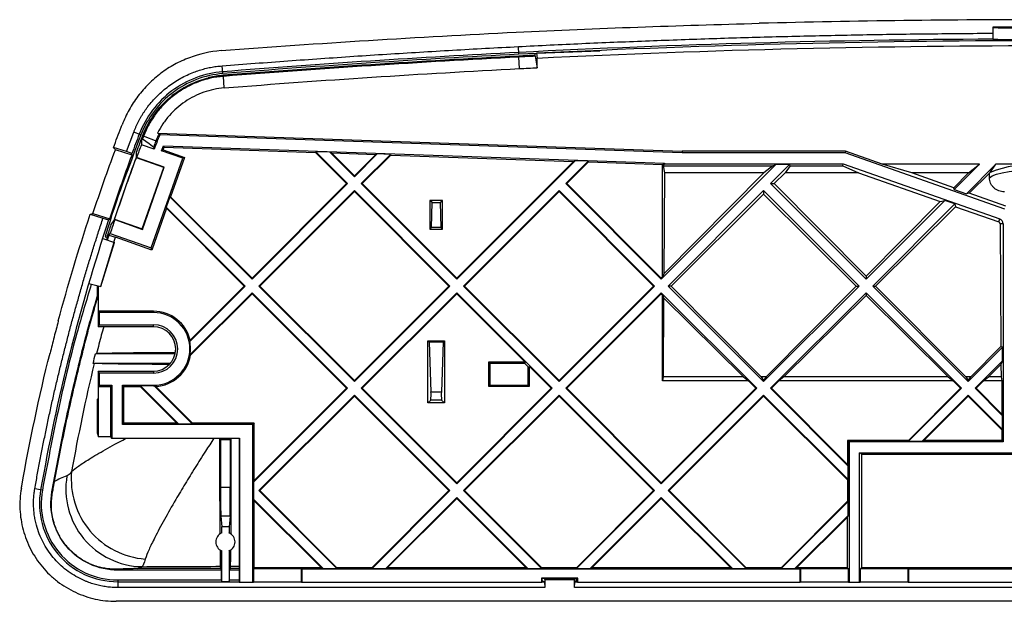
# Paper-space layout '_Back' of a CAD drawing. Header units: millimetres. Extents: x -107 to 107, y -4 to 56.
# Tile 1 of 3: x -107 to -5, y -4 to 56. Entities that reach past the tile are written whole.
import ezdxf

# ---------------------------------------------------------------- set-up
doc = ezdxf.new("R2010")
doc.units = ezdxf.units.MM

psp = doc.layouts.new('_Back')

# ---------------------------------------------------------------- linework, layer by layer
at = {"color": 7, "linetype": 'Continuous', "lineweight": 25}
for p, q in [((5.75, 55.36), (-5.75, 55.36)), ((-5.75, 55.36), (-5.75, 54.72)), ((-5.7, 55.32), (-5.75, 55.36)), ((-5.7, 54.08), (-5.7, 55.32)), ((-5.75, 54.72), (-5.74, 54.11)), ((-5.7, 54.08), (-5.74, 54.11)), ((-54.88, 52.54), (-54.93, 53.34)), ((-85.75, 52.92), (-85.74, 52.92)), ((-46.49, 52.88), (-54.88, 52.54)), ((-54.88, 52.35), (-54.88, 52.35)), ((-54.81, 51.05), (-54.87, 52.25)), ((-53.2, 52.63), (-53.06, 52.64)), ((-53.2, 52.33), (-53.2, 52.63)), ((-53.06, 52.64), (-52.97, 52.15)), ((-52.97, 51.15), (-52.97, 52.15)), ((-85.58, 50.54), (-85.64, 51.34)), ((-85.52, 50.36), (-85.52, 50.35)), ((-85.42, 49.06), (-85.51, 50.25)), ((-95.56, 42.45), (-94.8, 44.48)), ((-94.05, 44.19), (-94.8, 44.48)), ((-93.69, 44.48), (-93.89, 44.08)), ((-93.89, 44.08), (-93.88, 44.08)), ((-92.38, 43.5), (-93.79, 44.04)), ((-92.33, 44.38), (-92.16, 44.34)), ((-92.33, 44.38), (-37.95, 42.49)), ((-92.16, 44.34), (-92.07, 44.2)), ((-37.95, 42.31), (-92.07, 44.2)), ((-95.56, 42.45), (-96.9, 42.87)), ((-92.68, 42.7), (-94.01, 43.16)), ((-93.98, 43.81), (-93.89, 43.78)), ((-92.74, 42.94), (-92.68, 42.7)), ((-91.92, 42.53), (-91.73, 43.06)), ((-91.74, 42.62), (-91.63, 42.91)), ((-91.73, 43.06), (-39.79, 41.24)), ((-91.73, 43.06), (-91.63, 42.91)), ((-91.63, 42.91), (-75.97, 42.37)), ((-94.97, 42.1), (-96.7, 42.65)), ((-94.99, 42.24), (-95.56, 42.45)), ((-94.97, 42.1), (-94.99, 42.24)), ((-94.5, 41.85), (-94.53, 41.82)), ((-91.64, 40.84), (-94.5, 41.85)), ((-91.92, 42.53), (-91.74, 42.62)), ((-89.72, 41.76), (-91.92, 42.53)), ((-91.74, 42.62), (-89.55, 41.85)), ((-75.94, 42.44), (-75.97, 42.37)), ((-72.73, 39.13), (-75.97, 42.37)), ((-74.47, 42.39), (-75.94, 42.44)), ((-72.63, 39.13), (-75.94, 42.44)), ((-74.3, 42.31), (-74.47, 42.39)), ((-74.47, 42.39), (-71.93, 39.84)), ((-74.3, 42.31), (-69.71, 42.15)), ((-74.3, 42.31), (-71.93, 39.94)), ((-69.55, 42.21), (-71.93, 39.84)), ((-69.71, 42.15), (-71.93, 39.94)), ((-68.18, 42.17), (-71.22, 39.13)), ((-71.12, 39.13), (-68.16, 42.09)), ((-69.71, 42.15), (-69.55, 42.21)), ((-68.18, 42.17), (-69.55, 42.21)), ((-68.18, 42.17), (-68.16, 42.09)), ((-68.16, 42.09), (-49.22, 41.43)), ((-37.95, 42.49), (-37.95, 42.31)), ((-21.03, 42.49), (-37.95, 42.49)), ((-21.06, 42.31), (-37.95, 42.31)), ((-21.03, 42.49), (-21.06, 42.31)), ((-4.51, 36.48), (-21.06, 42.31)), ((-17.23, 41.15), (-21.03, 42.49)), ((-91.68, 40.82), (-94.53, 41.82)), ((-93.9, 34.39), (-91.64, 40.84)), ((-92.98, 32.48), (-89.72, 41.76)), ((-91.68, 40.82), (-91.64, 40.84)), ((-89.55, 41.85), (-90.98, 37.77)), ((-89.55, 41.85), (-89.72, 41.76)), ((-49.05, 41.5), (-61.32, 29.23)), ((-49.22, 41.43), (-61.32, 29.33)), ((-47.69, 41.45), (-50.01, 39.13)), ((-47.66, 41.38), (-49.91, 39.13)), ((-49.22, 41.43), (-49.05, 41.5)), ((-47.69, 41.45), (-49.05, 41.5)), ((-47.69, 41.45), (-47.66, 41.38)), ((-47.66, 41.38), (-40, 41.11)), ((-28.23, 41.11), (-40.11, 29.23)), ((-40, 41.11), (-39.97, 41.08)), ((-40, 29.44), (-40, 41.11)), ((-39.97, 41.08), (-39.79, 41.24)), ((-39.97, 41.01), (-39.79, 41.18)), ((-39.97, 41.08), (-39.97, 41.01)), ((-39.93, 40.97), (-39.97, 41.01)), ((-39.93, 40.97), (-28.56, 40.97)), ((-39.93, 40.97), (-39.79, 40.25)), ((-39.79, 41.24), (-39.79, 41.18)), ((-39.79, 41.18), (-21.26, 41.18)), ((-28.56, 40.97), (-29.49, 40.25)), ((-26.81, 41.11), (-28.79, 39.13)), ((-28.56, 40.97), (-28.23, 41.11)), ((-26.81, 41.11), (-28.23, 41.11)), ((-26.76, 40.97), (-27.28, 40.25)), ((-26.76, 40.97), (-26.81, 41.11)), ((-26.76, 40.97), (-21.29, 40.97)), ((-21.29, 40.97), (-21.26, 41.18)), ((-21.29, 40.97), (-19.66, 40.25)), ((-21.26, 41.18), (-5.02, 35.47)), ((-14.14, 40.25), (-17.23, 41.15)), ((-7.13, 41.15), (-17.23, 41.15)), ((-9.76, 38.52), (-7.13, 41.15)), ((-8.49, 38.07), (-5.42, 41.15)), ((-8.28, 40.25), (-7.13, 41.15)), ((-6.03, 40.29), (-5.42, 41.15)), ((-0.94, 41.15), (-5.42, 41.15)), ((-93.92, 34.44), (-91.68, 40.82)), ((-71.93, 39.94), (-71.93, 39.84)), ((-29.49, 40.25), (-39.85, 29.8)), ((-39.79, 40.25), (-39.85, 29.8)), ((-29.49, 40.25), (-39.79, 40.25)), ((-27.28, 40.25), (-28.4, 39.13)), ((-19.66, 40.25), (-27.28, 40.25)), ((-19.66, 40.25), (-11.21, 37.29)), ((-9.8, 38.71), (-14.14, 40.25)), ((-8.28, 40.25), (-14.14, 40.25)), ((-8.28, 40.25), (-9.8, 38.71)), ((-8.19, 38.14), (-6.09, 40.22)), ((-6.09, 39.75), (-6.09, 40.22)), ((-72.73, 39.13), (-82.53, 29.33)), ((-72.63, 39.13), (-82.53, 29.23)), ((-72.73, 39.13), (-72.63, 39.13)), ((-71.22, 39.13), (-61.32, 29.23)), ((-71.22, 39.13), (-71.12, 39.13)), ((-71.12, 39.13), (-61.32, 29.33)), ((-50.01, 39.13), (-40.11, 29.23)), ((-50.01, 39.13), (-49.91, 39.13)), ((-49.91, 39.13), (-40.11, 29.33)), ((-28.79, 39.13), (-18.89, 29.23)), ((-28.79, 39.13), (-28.4, 39.13)), ((-28.4, 39.13), (-18.89, 29.54)), ((-91.06, 37.76), (-90.98, 37.77)), ((-82.53, 29.33), (-90.98, 37.77)), ((-71.93, 38.42), (-81.83, 28.52)), ((-81.73, 28.52), (-71.93, 38.32)), ((-71.93, 38.42), (-71.93, 38.32)), ((-71.93, 38.42), (-62.03, 28.52)), ((-71.93, 38.32), (-62.13, 28.52)), ((-50.71, 38.42), (-60.61, 28.52)), ((-50.71, 38.32), (-60.51, 28.52)), ((-50.71, 38.42), (-40.81, 28.52)), ((-50.71, 38.42), (-50.71, 38.32)), ((-50.71, 38.32), (-40.91, 28.52)), ((-29.5, 38.42), (-39.4, 28.52)), ((-29.5, 38.04), (-39.1, 28.52)), ((-29.5, 38.42), (-19.6, 28.52)), ((-29.5, 38.42), (-29.5, 38.04)), ((-29.5, 38.04), (-19.9, 28.52)), ((-9.76, 38.52), (-9.8, 38.71)), ((-9.76, 38.52), (-8.49, 38.07)), ((-8.19, 38.14), (-8.49, 38.07)), ((-4.4, 36.8), (-8.19, 38.14)), ((-91.06, 37.76), (-91.43, 36.71)), ((-82.53, 29.23), (-91.06, 37.76)), ((-63.88, 37.18), (-64.1, 37.4)), ((-62.8, 37.4), (-64.1, 37.4)), ((-64.1, 37.4), (-64.1, 34.4)), ((-63.93, 34.58), (-63.88, 37.18)), ((-63.88, 37.18), (-63.02, 37.18)), ((-63.02, 37.18), (-62.8, 37.4)), ((-63.02, 37.18), (-62.97, 34.58)), ((-62.8, 34.4), (-62.8, 37.4)), ((-10.73, 37.4), (-18.89, 29.23)), ((-11.21, 37.29), (-18.89, 29.54)), ((-9.68, 37.03), (-18.19, 28.52)), ((-11.21, 37.29), (-10.73, 37.4)), ((-9.68, 37.03), (-10.73, 37.4)), ((-9.68, 37.03), (-9.61, 36.73)), ((-99.31, 35.97), (-97.99, 35.55)), ((-99.03, 36.04), (-97.29, 35.49)), ((-91.4, 36.58), (-92.92, 32.24)), ((-91.43, 36.71), (-91.4, 36.58)), ((-83.24, 28.52), (-91.43, 36.71)), ((-83.34, 28.52), (-91.4, 36.58)), ((-17.89, 28.52), (-9.61, 36.73)), ((-9.61, 36.73), (-5.13, 35.16)), ((-97.99, 35.55), (-97.4, 35.39)), ((-97.4, 35.39), (-97.29, 35.49)), ((-96.78, 35.44), (-96.77, 35.4)), ((-96.78, 35.44), (-93.92, 34.44)), ((-96.77, 35.4), (-93.9, 34.39)), ((-5.13, 35.16), (-5.02, 35.47)), ((-4.99, 34.96), (-4.91, 22.25)), ((-4.67, 34.96), (-4.99, 34.96)), ((-4.67, 34.96), (-4.67, 12.37)), ((-97.38, 33.78), (-97.54, 33.28)), ((-97.38, 33.78), (-96.7, 33.57)), ((-97.24, 33.98), (-92.98, 32.48)), ((-93.92, 34.44), (-93.9, 34.39)), ((-63.93, 34.58), (-64.1, 34.4)), ((-64.1, 34.4), (-62.8, 34.4)), ((-62.97, 34.58), (-63.93, 34.58)), ((-62.97, 34.58), (-62.8, 34.4)), ((-96.85, 33.03), (-98.24, 28.48)), ((-98.21, 28.47), (-96.81, 33.02)), ((-98.01, 33.46), (-96.81, 33.02)), ((-97.77, 33.63), (-97.59, 33.57)), ((-96.88, 33.05), (-96.7, 33.57)), ((-92.92, 32.24), (-96.7, 33.57)), ((-92.92, 32.24), (-92.98, 32.48)), ((-39.85, 29.8), (-40, 29.44)), ((-99.44, 28.78), (-98.21, 28.47)), ((-82.53, 29.23), (-82.53, 29.33)), ((-61.32, 29.33), (-61.32, 29.23)), ((-40, 29.44), (-40.11, 29.33)), ((-40.11, 29.33), (-40.11, 29.23)), ((-18.89, 29.54), (-18.89, 29.23)), ((-98.59, 28.57), (-98.59, 27.25)), ((-98.45, 25.91), (-98.45, 28.53)), ((-83.24, 28.52), (-88.99, 22.77)), ((-82.53, 27.82), (-88.97, 21.38)), ((-83.34, 28.52), (-88.95, 22.91)), ((-88.9, 21.35), (-82.53, 27.72)), ((-83.24, 28.52), (-83.34, 28.52)), ((-72.63, 17.92), (-82.53, 27.82)), ((-82.53, 27.72), (-82.53, 27.82)), ((-72.73, 17.92), (-82.53, 27.72)), ((-81.73, 28.52), (-81.83, 28.52)), ((-71.93, 18.62), (-81.83, 28.52)), ((-71.93, 18.72), (-81.73, 28.52)), ((-62.03, 28.52), (-71.93, 18.62)), ((-62.13, 28.52), (-71.93, 18.72)), ((-61.32, 27.82), (-71.22, 17.92)), ((-61.32, 27.72), (-71.12, 17.92)), ((-62.13, 28.52), (-62.03, 28.52)), ((-61.32, 27.72), (-61.32, 27.82)), ((-61.32, 27.82), (-51.42, 17.92)), ((-61.32, 27.72), (-54.22, 20.62)), ((-60.61, 28.52), (-50.71, 18.62)), ((-60.51, 28.52), (-60.61, 28.52)), ((-60.51, 28.52), (-50.71, 18.72)), ((-40.81, 28.52), (-50.71, 18.62)), ((-40.91, 28.52), (-50.71, 18.72)), ((-40.11, 27.82), (-50.01, 17.92)), ((-40.11, 27.72), (-49.91, 17.92)), ((-40.91, 28.52), (-40.81, 28.52)), ((-40.11, 27.72), (-40.11, 27.82)), ((-40.11, 27.82), (-30.21, 17.92)), ((-40.11, 27.72), (-40, 27.61)), ((-40, 27.61), (-39.87, 27.29)), ((-40, 18.68), (-40, 27.61)), ((-39.4, 28.52), (-29.5, 18.62)), ((-39.1, 28.52), (-39.4, 28.52)), ((-39.1, 28.52), (-29.76, 19.1)), ((-19.6, 28.52), (-29.5, 18.62)), ((-19.9, 28.52), (-29.24, 19.1)), ((-18.89, 27.82), (-28.79, 17.92)), ((-19.9, 28.52), (-19.6, 28.52)), ((-18.89, 27.82), (-8.99, 17.92)), ((-18.89, 27.82), (-18.89, 27.53)), ((-18.19, 28.52), (-8.29, 18.62)), ((-18.19, 28.52), (-17.89, 28.52)), ((-17.89, 28.52), (-8.54, 19.1)), ((-98.59, 27.25), (-98.49, 27.15)), ((-98.49, 27.15), (-98.49, 24.3)), ((-39.87, 27.29), (-39.92, 19.1)), ((-39.87, 27.29), (-31.6, 19.1)), ((-27.4, 19.1), (-18.89, 27.53)), ((-18.89, 27.53), (-10.39, 19.1)), ((-98.38, 25.77), (-98.45, 25.91)), ((-92.75, 25.91), (-98.45, 25.91)), ((-98.38, 25.77), (-98.38, 24.51)), ((-92.75, 25.77), (-98.38, 25.77)), ((-92.75, 25.91), (-92.75, 25.77)), ((-98.38, 24.51), (-98.49, 24.3)), ((-98.38, 24.51), (-92.75, 24.51)), ((-92.75, 24.3), (-92.75, 24.51)), ((-92.75, 24.3), (-98.49, 24.3)), ((-64.3, 22.83), (-62.6, 22.83)), ((-64.3, 22.83), (-64.17, 22.7)), ((-64.3, 16.4), (-64.3, 22.83)), ((-62.73, 22.7), (-64.17, 22.7)), ((-64.17, 22.7), (-63.99, 17.55)), ((-62.73, 22.7), (-62.91, 17.55)), ((-62.6, 22.83), (-62.73, 22.7)), ((-62.6, 22.83), (-62.6, 16.4)), ((-90.51, 21.5), (-98.76, 21.5)), ((-8.29, 18.62), (-4.73, 22.18)), ((-8.03, 19.1), (-4.91, 22.25)), ((-4.73, 22.18), (-4.91, 22.25)), ((-4.73, 20.76), (-4.73, 22.18)), ((-91.01, 20.5), (-99.02, 20.5)), ((-88.97, 21.38), (-88.9, 21.35)), ((-57.9, 20.5), (-58.02, 20.62)), ((-54.22, 20.62), (-58.02, 20.62)), ((-58.02, 20.62), (-58.02, 18.14)), ((-54.27, 20.5), (-57.9, 20.5)), ((-57.9, 20.5), (-57.9, 18.26)), ((-54.22, 20.62), (-54.27, 20.5)), ((-53.9, 20.13), (-54.27, 20.5)), ((-7.58, 17.92), (-4.73, 20.76)), ((-4.73, 20.76), (-4.9, 20.37)), ((-98.38, 19.49), (-98.49, 19.7)), ((-98.49, 19.7), (-92.75, 19.7)), ((-98.49, 19.7), (-98.49, 16.86)), ((-98.38, 19.49), (-98.38, 18.24)), ((-92.75, 19.49), (-98.38, 19.49)), ((-92.75, 19.7), (-92.75, 19.49)), ((-53.9, 20.13), (-53.78, 20.18)), ((-53.9, 18.26), (-53.9, 20.13)), ((-53.78, 20.18), (-51.52, 17.92)), ((-53.78, 18.14), (-53.78, 20.18)), ((-6.18, 19.1), (-4.9, 20.37)), ((-4.9, 20.37), (-4.89, 19.1)), ((-71.93, 18.62), (-71.93, 18.72)), ((-50.71, 18.72), (-50.71, 18.62)), ((-39.92, 19.1), (-40, 18.68)), ((-31.07, 18.68), (-40, 18.68)), ((-31.6, 19.1), (-39.92, 19.1)), ((-31.6, 19.1), (-31.07, 18.68)), ((-31.07, 18.68), (-30.31, 17.92)), ((-29.76, 19.1), (-29.5, 18.74)), ((-29.24, 19.1), (-29.76, 19.1)), ((-29.24, 19.1), (-29.5, 18.74)), ((-29.5, 18.74), (-29.5, 18.62)), ((-27.93, 18.68), (-28.69, 17.92)), ((-27.4, 19.1), (-27.93, 18.68)), ((-9.85, 18.68), (-27.93, 18.68)), ((-10.39, 19.1), (-27.4, 19.1)), ((-10.39, 19.1), (-9.85, 18.68)), ((-9.85, 18.68), (-9.09, 17.92)), ((-8.54, 19.1), (-8.29, 18.74)), ((-8.03, 19.1), (-8.54, 19.1)), ((-8.29, 18.74), (-8.03, 19.1)), ((-8.29, 18.62), (-8.29, 18.74)), ((-7.48, 17.92), (-6.72, 18.68)), ((-6.72, 18.68), (-6.18, 19.1)), ((-4.8, 18.68), (-6.72, 18.68)), ((-4.89, 19.1), (-6.18, 19.1)), ((-4.89, 19.1), (-4.8, 18.68)), ((-4.8, 18.68), (-4.8, 15.24)), ((-98.38, 18.24), (-98.45, 18.1)), ((-98.45, 12.9), (-98.45, 18.1)), ((-98.45, 18.1), (-97.22, 18.1)), ((-98.38, 18.24), (-97.08, 18.24)), ((-97.08, 18.24), (-97.22, 18.1)), ((-97.22, 18.1), (-97.22, 12.9)), ((-97.08, 18.24), (-97.08, 12.76)), ((-95.95, 18.24), (-92.75, 18.24)), ((-95.95, 14.17), (-95.95, 18.24)), ((-95.81, 18.1), (-95.95, 18.24)), ((-95.81, 18.1), (-94.13, 18.1)), ((-95.81, 14.3), (-95.81, 18.1)), ((-94.1, 18.17), (-94.13, 18.1)), ((-90.33, 14.3), (-94.13, 18.1)), ((-92.75, 18.17), (-94.1, 18.17)), ((-90.16, 14.23), (-94.1, 18.17)), ((-92.75, 18.17), (-92.75, 18.24)), ((-92.68, 18.17), (-88.75, 14.23)), ((-88.72, 14.3), (-92.52, 18.11)), ((-72.63, 17.92), (-82.37, 8.19)), ((-72.73, 17.92), (-82.3, 8.35)), ((-72.63, 17.92), (-72.73, 17.92)), ((-71.22, 17.92), (-71.12, 17.92)), ((-61.32, 8.02), (-71.22, 17.92)), ((-61.32, 8.12), (-71.12, 17.92)), ((-63.99, 17.55), (-62.91, 17.55)), ((-51.52, 17.92), (-61.32, 8.12)), ((-51.42, 17.92), (-61.32, 8.02)), ((-57.9, 18.26), (-58.02, 18.14)), ((-58.02, 18.14), (-53.78, 18.14)), ((-57.9, 18.26), (-53.9, 18.26)), ((-53.9, 18.26), (-53.78, 18.14)), ((-51.52, 17.92), (-51.42, 17.92)), ((-50.01, 17.92), (-40.11, 8.02)), ((-49.91, 17.92), (-50.01, 17.92)), ((-49.91, 17.92), (-40.11, 8.12)), ((-30.21, 17.92), (-40.11, 8.02)), ((-30.31, 17.92), (-40.11, 8.12)), ((-30.31, 17.92), (-30.21, 17.92)), ((-28.79, 17.92), (-20.73, 9.86)), ((-28.79, 17.92), (-28.69, 17.92)), ((-28.69, 17.92), (-20.8, 10.03)), ((-14.5, 12.51), (-9.09, 17.92)), ((-14.47, 12.44), (-8.99, 17.92)), ((-8.99, 17.92), (-9.09, 17.92)), ((-7.58, 17.92), (-4.73, 15.07)), ((-7.58, 17.92), (-7.48, 17.92)), ((-7.48, 17.92), (-4.8, 15.24)), ((-98.49, 16.86), (-98.59, 16.75)), ((-98.59, 16.75), (-98.59, 13.31)), ((-71.93, 17.21), (-81.83, 7.31)), ((-71.93, 17.11), (-81.73, 7.31)), ((-62.03, 7.31), (-71.93, 17.21)), ((-71.93, 17.21), (-71.93, 17.11)), ((-62.13, 7.31), (-71.93, 17.11)), ((-64, 16.7), (-64.3, 16.4)), ((-62.6, 16.4), (-64.3, 16.4)), ((-62.9, 16.7), (-64, 16.7)), ((-62.9, 16.7), (-62.6, 16.4)), ((-50.71, 17.21), (-60.61, 7.31)), ((-50.71, 17.11), (-60.51, 7.31)), ((-50.71, 17.11), (-50.71, 17.21)), ((-50.71, 17.21), (-40.81, 7.31)), ((-50.71, 17.11), (-40.91, 7.31)), ((-29.5, 17.21), (-39.4, 7.31)), ((-29.5, 17.11), (-39.3, 7.31)), ((-29.5, 17.21), (-20.73, 8.45)), ((-29.5, 17.21), (-29.5, 17.11)), ((-29.5, 17.11), (-20.8, 8.42)), ((-13.06, 12.44), (-8.29, 17.21)), ((-12.89, 12.51), (-8.29, 17.11)), ((-8.29, 17.21), (-4.73, 13.66)), ((-8.29, 17.21), (-8.29, 17.11)), ((-8.29, 17.11), (-4.8, 13.63)), ((-95.81, 14.3), (-95.95, 14.17)), ((-90.33, 14.3), (-95.81, 14.3)), ((-90.33, 14.3), (-90.16, 14.23)), ((-88.75, 14.23), (-88.72, 14.3)), ((-82.3, 14.3), (-88.72, 14.3)), ((-82.3, 14.3), (-82.4, 14.2)), ((-82.3, 8.35), (-82.3, 14.3)), ((-4.73, 15.07), (-4.8, 15.24)), ((-4.73, 13.66), (-4.73, 15.07)), ((-98.59, 13.31), (-98.45, 12.9)), ((-82.45, 14.17), (-95.95, 14.17)), ((-90.16, 14.23), (-88.75, 14.23)), ((-82.4, 14.2), (-82.45, 14.17)), ((-82.45, -2.17), (-82.45, 14.17)), ((-82.4, -0.8), (-82.4, 14.2)), ((-4.73, 13.66), (-4.8, 13.63)), ((-4.8, 13.63), (-4.8, 12.51)), ((-97.22, 12.9), (-98.45, 12.9)), ((-97.22, 12.9), (-97.12, 12.74)), ((-97.12, 12.74), (-97.08, 12.76)), ((-97.12, 12.74), (-83.86, 12.74)), ((-97.08, 12.76), (-83.84, 12.76)), ((-85.8, 12.74), (-85.8, 12.59)), ((-85.8, 12.59), (-85.8, 7.68)), ((-84.79, 12.59), (-85.8, 12.59)), ((-84.79, 12.59), (-84.79, 12.74)), ((-84.79, 12.59), (-84.79, 7.68)), ((-83.86, 12.74), (-83.84, 12.76)), ((-83.86, 12.74), (-83.86, -2.19)), ((-83.84, 12.76), (-83.84, -2.17)), ((-20.8, 12.51), (-20.7, 12.4)), ((-14.5, 12.51), (-20.8, 12.51)), ((-20.8, 12.51), (-20.8, 10.03)), ((-20.7, 4.85), (-20.7, 12.4)), ((-20.7, 12.4), (-20.65, 12.37)), ((-20.65, 12.37), (-20.65, -2.17)), ((-4.67, 12.37), (-20.65, 12.37)), ((-14.47, 12.44), (-14.5, 12.51)), ((-14.47, 12.44), (-13.06, 12.44)), ((-12.89, 12.51), (-13.06, 12.44)), ((-4.8, 12.51), (-12.89, 12.51)), ((-4.8, 12.51), (-4.67, 12.37)), ((-19.34, 11.1), (-19.55, 11.24)), ((-19.55, 11.24), (-3.53, 11.24)), ((-19.55, -2.17), (-19.55, 11.24)), ((-19.34, 11.1), (-3.4, 11.1)), ((-19.34, -0.69), (-19.34, 11.1)), ((-20.73, 9.86), (-20.8, 10.03)), ((-20.73, 8.45), (-20.73, 9.86)), ((-82.37, 8.19), (-82.3, 8.35)), ((-82.37, 8.19), (-82.37, 6.44)), ((-20.73, 8.45), (-20.8, 8.42)), ((-20.8, 8.42), (-20.8, 6.21)), ((-104.45, 7.4), (-105.05, 7.51)), ((-104.27, 7.37), (-104.45, 7.4)), ((-103.21, 7.18), (-103.28, 7.19)), ((-85.8, 7.68), (-84.79, 7.68)), ((-81.83, 7.31), (-73.75, -0.76)), ((-81.83, 7.31), (-81.73, 7.31)), ((-81.73, 7.31), (-73.73, -0.69)), ((-62.13, 7.31), (-70.13, -0.69)), ((-62.03, 7.31), (-70.1, -0.76)), ((-62.03, 7.31), (-62.13, 7.31)), ((-61.32, 8.02), (-61.32, 8.12)), ((-60.61, 7.31), (-60.51, 7.31)), ((-52.54, -0.76), (-60.61, 7.31)), ((-60.51, 7.31), (-52.51, -0.69)), ((-40.91, 7.31), (-48.91, -0.69)), ((-40.81, 7.31), (-48.89, -0.76)), ((-40.91, 7.31), (-40.81, 7.31)), ((-40.11, 8.12), (-40.11, 8.02)), ((-39.4, 7.31), (-31.33, -0.76)), ((-39.4, 7.31), (-39.3, 7.31)), ((-39.3, 7.31), (-31.3, -0.69)), ((-82.37, 6.44), (-82.3, 6.27)), ((-75.17, -0.76), (-82.37, 6.44)), ((-82.3, -0.69), (-82.3, 6.27)), ((-75.34, -0.69), (-82.3, 6.27)), ((-61.32, 6.6), (-68.68, -0.76)), ((-61.32, 6.51), (-68.52, -0.69)), ((-53.96, -0.76), (-61.32, 6.6)), ((-61.32, 6.6), (-61.32, 6.51)), ((-54.12, -0.69), (-61.32, 6.51)), ((-40.11, 6.6), (-47.47, -0.76)), ((-40.11, 6.51), (-47.3, -0.69)), ((-40.11, 6.6), (-32.74, -0.76)), ((-40.11, 6.6), (-40.11, 6.51)), ((-40.11, 6.51), (-32.91, -0.69)), ((-20.8, 6.21), (-27.7, -0.69)), ((-27.67, -0.76), (-20.73, 6.18)), ((-20.73, 6.18), (-20.8, 6.21)), ((-20.73, 4.78), (-20.73, 6.18)), ((-85.78, 4.68), (-85.67, 3.55)), ((-84.81, 4.68), (-85.78, 4.68)), ((-84.81, 4.68), (-84.92, 3.55)), ((-20.75, 4.74), (-26.26, -0.76)), ((-20.86, 4.54), (-26.09, -0.69)), ((-20.7, 4.85), (-20.86, 4.54)), ((-20.86, 4.54), (-20.86, -0.69)), ((-85.67, 2.93), (-85.67, 3.55)), ((-84.92, 3.55), (-85.67, 3.55)), ((-84.92, 3.55), (-84.92, 2.93)), ((-85.67, -2.11), (-85.67, 1.07)), ((-84.92, 1.07), (-84.92, -2.11)), ((-96.46, -0.83), (-96.46, -0.94)), ((-85.72, -0.94), (-96.46, -0.94)), ((-85.77, -0.77), (-94.45, -0.77)), ((-85.77, -0.77), (-85.79, -0.53)), ((-85.77, -0.77), (-85.72, -0.94)), ((-85.72, -0.94), (-85.72, -1.94)), ((-84.87, -0.94), (-84.82, -0.77)), ((-84.87, -1.94), (-84.87, -0.94)), ((-83.86, -0.94), (-84.87, -0.94)), ((-84.8, -0.53), (-84.82, -0.77)), ((-83.86, -0.77), (-84.82, -0.77)), ((-82.3, -0.69), (-82.4, -0.8)), ((-82.35, -0.76), (-82.4, -0.8)), ((-82.35, -0.76), (-77.45, -0.76)), ((-82.35, -2.11), (-82.35, -0.76)), ((-75.34, -0.69), (-82.3, -0.69)), ((-77.45, -0.76), (-77.35, -0.83)), ((-77.45, -0.76), (-77.45, -2.11)), ((-25.75, -0.83), (-77.35, -0.83)), ((-77.35, -2.17), (-77.35, -0.83)), ((-75.34, -0.69), (-75.17, -0.76)), ((-75.17, -0.76), (-73.75, -0.76)), ((-73.75, -0.76), (-73.73, -0.69)), ((-70.13, -0.69), (-73.73, -0.69)), ((-70.1, -0.76), (-70.13, -0.69)), ((-70.1, -0.76), (-68.68, -0.76)), ((-68.68, -0.76), (-68.52, -0.69)), ((-54.12, -0.69), (-68.52, -0.69)), ((-54.12, -0.69), (-53.96, -0.76)), ((-53.96, -0.76), (-52.54, -0.76)), ((-52.54, -0.76), (-52.51, -0.69)), ((-48.91, -0.69), (-52.51, -0.69)), ((-48.89, -0.76), (-48.91, -0.69)), ((-48.89, -0.76), (-47.47, -0.76)), ((-47.47, -0.76), (-47.3, -0.69)), ((-32.91, -0.69), (-47.3, -0.69)), ((-32.74, -0.76), (-32.91, -0.69)), ((-32.74, -0.76), (-31.33, -0.76)), ((-31.33, -0.76), (-31.3, -0.69)), ((-27.7, -0.69), (-31.3, -0.69)), ((-27.67, -0.76), (-27.7, -0.69)), ((-27.67, -0.76), (-26.26, -0.76)), ((-26.26, -0.76), (-26.09, -0.69)), ((-20.86, -0.69), (-26.09, -0.69)), ((-25.65, -0.76), (-25.75, -0.83)), ((-25.75, -0.83), (-25.75, -2.17)), ((-25.65, -2.11), (-25.65, -0.76)), ((-25.65, -0.76), (-20.75, -0.76)), ((-20.86, -0.69), (-20.75, -0.76)), ((-20.75, -0.76), (-20.75, -2.11)), ((-19.34, -0.69), (-19.45, -0.76)), ((-19.45, -0.76), (-14.55, -0.76)), ((-19.45, -2.11), (-19.45, -0.76)), ((-1.09, -0.69), (-19.34, -0.69)), ((-14.55, -0.76), (-14.45, -0.83)), ((-14.55, -0.76), (-14.55, -2.11)), ((-1.17, -0.83), (-14.45, -0.83)), ((-14.45, -2.17), (-14.45, -0.83)), ((-96.46, -1.94), (-96.46, -2.74)), ((-96.46, -1.94), (-85.72, -1.94)), ((-85.72, -1.94), (-85.67, -2.11)), ((-84.92, -2.11), (-84.87, -1.94)), ((-84.87, -1.94), (-83.86, -1.94)), ((-52.52, -1.77), (-52.52, -2.17)), ((-52.5, -1.79), (-52.52, -1.77)), ((-48.78, -1.77), (-52.52, -1.77)), ((-52.5, -1.79), (-52.5, -2.19)), ((-48.8, -1.79), (-52.5, -1.79)), ((-52.5, -1.99), (-52.22, -2.13)), ((-52.26, -1.79), (-52.2, -1.94)), ((-52.2, -1.94), (-52.2, -2.74)), ((-49.1, -1.94), (-52.2, -1.94)), ((-49.11, -2.74), (-49.1, -1.94)), ((-49.1, -1.94), (-49.04, -1.79)), ((-48.92, -1.79), (-48.92, -2.05)), ((-48.8, -1.79), (-48.78, -1.77)), ((-48.8, -2.19), (-48.8, -1.79)), ((-48.78, -2.17), (-48.78, -1.77)), ((-96.46, -2.13), (-83.86, -2.13)), ((-52.2, -2.74), (-96.46, -2.74)), ((-85.67, -2.11), (-84.92, -2.11)), ((-83.84, -2.17), (-83.86, -2.19)), ((-83.86, -2.19), (-82.4, -2.19)), ((-83.84, -2.17), (-82.45, -2.17)), ((-82.4, -2.19), (-82.45, -2.17)), ((-82.39, -2.18), (-82.4, -2.19)), ((-82.39, -2.13), (-77.41, -2.13)), ((-77.41, -2.18), (-77.4, -2.19)), ((-77.4, -2.19), (-77.35, -2.17)), ((-77.4, -2.19), (-52.5, -2.19)), ((-77.35, -2.17), (-52.52, -2.17)), ((-52.52, -2.17), (-52.5, -2.19)), ((-52.5, -2.13), (-52.22, -2.13)), ((-52.22, -2.13), (-52.2, -2.74)), ((-49.11, -2.74), (-49.08, -2.13)), ((-0.84, -2.74), (-49.11, -2.74)), ((-48.92, -2.05), (-49.08, -2.13)), ((-49.08, -2.13), (-48.8, -2.13)), ((-48.8, -2.05), (-48.92, -2.05)), ((-48.8, -2.19), (-48.78, -2.17)), ((-48.8, -2.19), (-25.7, -2.19)), ((-48.78, -2.17), (-25.75, -2.17)), ((-25.7, -2.19), (-25.75, -2.17)), ((-25.69, -2.18), (-25.7, -2.19)), ((-25.69, -2.13), (-20.71, -2.13)), ((-20.71, -2.18), (-20.7, -2.19)), ((-20.7, -2.19), (-20.65, -2.17)), ((-20.7, -2.19), (-19.5, -2.19)), ((-20.65, -2.17), (-19.55, -2.17)), ((-19.5, -2.19), (-19.55, -2.17)), ((-19.49, -2.18), (-19.5, -2.19)), ((-19.49, -2.13), (-14.51, -2.13)), ((-14.51, -2.18), (-14.5, -2.19)), ((-14.5, -2.19), (-14.45, -2.17)), ((-14.5, -2.19), (-1.22, -2.19)), ((-14.45, -2.17), (-1.24, -2.17)), ((-96.46, -4.16), (-96.62, -4.16))]:
    psp.add_line(p, q, dxfattribs=at)
at = {"color": 8, "linetype": 'Continuous', "lineweight": 25}
psp.add_line((-84.8, -0.53), (-83.86, -0.53), dxfattribs=at)
at = {"color": 7, "linetype": 'Continuous', "lineweight": 25, "flags": 128}
for points in [[(-53.2, 52.33), (-53.09, 51.74), (-52.97, 51.15)], [(-93.98, 43.81), (-93.99, 43.59), (-94.01, 43.22), (-94.01, 43.16)], [(-93.89, 43.78), (-93.21, 43.28), (-92.86, 43.03), (-92.74, 42.94)], [(-94.53, 41.9), (-94.53, 42.08), (-94.52, 42.42)], [(-6.09, 39.75), (-5.81, 39.93), (-5.37, 40.1), (-4.78, 40.25), (-4.05, 40.38), (-3.21, 40.5), (-2.28, 40.58), (-1.27, 40.64), (-0.23, 40.67), (0.83, 40.67), (1.87, 40.64), (2.88, 40.58), (3.81, 40.5), (4.65, 40.38), (5.38, 40.25), (5.97, 40.1), (6.41, 39.93), (6.69, 39.75)], [(-6.09, 40.22), (-6.06, 40.26), (-6.03, 40.29)], [(-97.17, 34.87), (-97.05, 35.02), (-96.85, 35.29)], [(-97.38, 33.78), (-97.33, 33.85), (-97.24, 33.98)], [(-97.54, 33.29), (-97.57, 33.43), (-97.59, 33.57)], [(-103.05, 23.26), (-103.05, 23.24), (-103.06, 23.23)], [(96.46, -4.16), (0, -4.16), (-96.46, -4.16)]]:
    psp.add_lwpolyline(points, dxfattribs=at)
at = {"color": 7, "linetype": 'Continuous', "lineweight": 25}
for centre, radius, start, end in [((-4.19, 85.13), 29.85, 267.0977, 270.937), ((-1.45, 28.58), 12.58, 87.6405, 111.3404), ((-5.2, 34.96), 0.215, 0.3524, 70.7224), ((-5.2, 34.96), 0.535, 0, 70.6063), ((-92.75, 22), 3.9, 13.4281, 90), ((-92.75, 22), 3.77, 270, 90), ((-92.75, 22), 2.51, 270, 90), ((-92.75, 22), 2.3, 270, 90), ((-92.75, 22), 3.83, 350.7007, 11.5427), ((-92.75, 22), 3.9, 273.3429, 350.3693), ((-92.75, 22), 3.83, 270, 270.9737), ((-71.03, 17.22), 7.05, 355.7441, 2.6797), ((-56.14, 17.22), 6.78, 177.1825, 184.3937), ((-93, 8.48), 8.28, 174.3209, 265.8389), ((-93.79, 7.48), 8.05, 170.2702, 268.8634), ((75.31, 6.98), 161.11, 179.7519, 180.8174), ((-245.9, 6.98), 161.11, 359.1826, 0.2481), ((-85.3, 2), 1, 111.8594, 248.1406), ((-85.3, 2), 1, 291.8594, 68.1406)]:
    psp.add_arc(centre, radius, start, end, dxfattribs=at)
for points in [[(-55.14, 54.83), (-46.75, 55.23), (-38.35, 55.54), (-29.95, 55.75)], [(0, 56.13), (-9.98, 56.13), (-19.97, 56), (-29.95, 55.75)], [(-85.74, 52.92), (-75.55, 53.7), (-65.35, 54.34), (-55.14, 54.83)], [(-5.74, 54.11), (-22.14, 54.02), (-38.53, 53.56), (-54.89, 52.73)], [(-54.89, 52.73), (-65.14, 52.21), (-75.37, 51.54), (-85.59, 50.73)], [(-54.88, 52.54), (-65.12, 52.02), (-75.36, 51.35), (-85.58, 50.54)], [(-85.52, 50.35), (-75.32, 51.16), (-65.1, 51.83), (-54.88, 52.35)], [(-54.88, 52.35), (-65.1, 51.83), (-75.32, 51.17), (-85.52, 50.36)], [(-54.87, 52.25), (-65.09, 51.73), (-75.31, 51.06), (-85.51, 50.25)], [(-53.2, 52.44), (-53.76, 52.41), (-54.32, 52.38), (-54.88, 52.35)], [(-54.88, 52.35), (-54.32, 52.38), (-53.76, 52.41), (-53.2, 52.43)], [(-53.2, 52.33), (-53.76, 52.31), (-54.32, 52.28), (-54.87, 52.25)], [(-85.42, 49.06), (-75.22, 49.87), (-65.02, 50.53), (-54.81, 51.05)], [(-54.81, 51.05), (-54.2, 51.08), (-53.58, 51.12), (-52.97, 51.15)], [(-96.9, 42.87), (-96.64, 43.57), (-96.38, 44.27), (-96.11, 44.97)], [(-96.11, 44.97), (-96.07, 45.06), (-96.04, 45.15), (-96, 45.24)], [(-94.23, 44.26), (-94.48, 43.59), (-94.74, 42.92), (-94.99, 42.24)], [(-93.89, 44.08), (-94.1, 43.53), (-94.31, 42.97), (-94.52, 42.42)], [(-93.98, 43.81), (-93.95, 43.9), (-93.92, 43.99), (-93.88, 44.08)], [(-93.79, 44.04), (-93.82, 43.95), (-93.86, 43.87), (-93.89, 43.78)], [(-96.7, 42.65), (-96.78, 42.73), (-96.84, 42.8), (-96.9, 42.87)], [(-94.01, 43.16), (-94.18, 42.73), (-94.34, 42.29), (-94.5, 41.85)], [(-92.51, 43.55), (-92.59, 43.35), (-92.66, 43.14), (-92.74, 42.94)], [(-92.38, 43.5), (-92.48, 43.23), (-92.58, 42.97), (-92.68, 42.7)], [(-99.03, 36.04), (-98.29, 38.26), (-97.52, 40.46), (-96.7, 42.65)], [(-97.29, 35.49), (-96.56, 37.71), (-95.78, 39.91), (-94.97, 42.1)], [(-94.53, 41.9), (-95.34, 39.71), (-96.12, 37.51), (-96.85, 35.29)], [(-96.78, 35.44), (-96.06, 37.58), (-95.32, 39.71), (-94.53, 41.82)], [(-102.62, 24.9), (-101.62, 28.62), (-100.52, 32.31), (-99.31, 35.97)], [(-99.31, 35.97), (-99.22, 36), (-99.13, 36.02), (-99.03, 36.04)], [(-97.4, 35.39), (-100.42, 26.25), (-102.79, 16.87), (-104.45, 7.4)], [(-97.17, 34.87), (-97.31, 34.44), (-97.45, 34.01), (-97.59, 33.57)], [(-96.77, 35.4), (-96.93, 34.93), (-97.08, 34.45), (-97.24, 33.98)], [(-103.06, 23.23), (-103.2, 22.67), (-103.34, 22.12), (-103.48, 21.57)], [(-88.99, 22.77), (-88.98, 22.82), (-88.96, 22.87), (-88.95, 22.91)], [(-106.41, 7.76), (-105.6, 12.4), (-104.62, 17.01), (-103.48, 21.57)], [(-99.02, 20.5), (-98.93, 20.83), (-98.85, 21.17), (-98.76, 21.5)], [(-98.66, 21.51), (-98.69, 21.5), (-98.73, 21.5), (-98.76, 21.5)], [(-98.9, 20.49), (-99.79, 16.79), (-100.57, 13.06), (-101.24, 9.3)], [(-98.9, 20.49), (-98.94, 20.5), (-98.98, 20.5), (-99.02, 20.5)], [(-92.68, 18.17), (-92.63, 18.15), (-92.58, 18.13), (-92.52, 18.11)], [(-101.24, 9.3), (-101.42, 9.05), (-101.58, 8.9), (-101.72, 8.84)], [(-101.72, 8.84), (-102.21, 8.65), (-102.64, 8.46), (-103.01, 8.27)], [(-106.45, 7.55), (-106.44, 7.62), (-106.43, 7.69), (-106.41, 7.76)], [(-93.6, 0.22), (-93.73, -0.21), (-93.85, -0.47), (-93.95, -0.57)], [(-94.45, -0.77), (-94.29, -0.7), (-94.13, -0.64), (-93.95, -0.57)], [(-93.95, -0.57), (-91.23, -0.56), (-88.51, -0.54), (-85.79, -0.53)]]:
    psp.add_open_spline(points, degree=3, dxfattribs=at)
for points, knots in [([(-54.93, 53.34), (-53.83, 53.4), (-51.63, 53.51), (-48.34, 53.66), (-45.05, 53.8), (-41.76, 53.93), (-38.47, 54.05), (-35.19, 54.17), (-31.91, 54.27), (-28.63, 54.36), (-25.35, 54.44), (-22.08, 54.51), (-18.81, 54.58), (-15.54, 54.63), (-12.27, 54.67), (-9.01, 54.7), (-6.84, 54.72), (-5.75, 54.72)], [0, 0, 0, 0, 0.067074, 0.134088, 0.201041, 0.267935, 0.334769, 0.401545, 0.468263, 0.534924, 0.601529, 0.668077, 0.73457, 0.801008, 0.867392, 0.933722, 1, 1, 1, 1]), ([(-85.64, 51.34), (-84.5, 51.43), (-82.23, 51.61), (-78.82, 51.86), (-75.4, 52.1), (-71.99, 52.34), (-68.58, 52.56), (-65.16, 52.77), (-61.75, 52.97), (-58.34, 53.16), (-56.06, 53.28), (-54.93, 53.34)], [0, 0, 0, 0, 0.111213, 0.222399, 0.333557, 0.444689, 0.555796, 0.66688, 0.777941, 0.888981, 1, 1, 1, 1]), ([(54.84, 52.55), (36.87, 53.46), (18.88, 53.93), (-17.11, 53.96), (-35.09, 53.52), (-53.06, 52.64)], [0, 0, 0, 0, 0.5, 0.5, 1, 1, 1, 1]), ([(-52.97, 52.15), (-35.01, 53.03), (-17.04, 53.46), (18.9, 53.43), (36.87, 52.97), (54.82, 52.05)], [0, 0, 0, 0, 0.5, 0.5, 1, 1, 1, 1]), ([(-3.7, 54.05), (-3.83, 54.05), (-3.96, 54.05), (-4.22, 54.05), (-4.34, 54.05), (-4.58, 54.05), (-4.7, 54.05), (-4.91, 54.05), (-5.01, 54.05), (-5.2, 54.06), (-5.28, 54.06), (-5.43, 54.06), (-5.49, 54.06), (-5.64, 54.07), (-5.7, 54.07), (-5.7, 54.08)], [0, 0, 0, 0, 0.125, 0.125, 0.25, 0.25, 0.375, 0.375, 0.5, 0.5, 0.625, 0.625, 0.75, 0.75, 1, 1, 1, 1]), ([(-85.75, 52.92), (-86.88, 52.83), (-87.98, 52.58), (-89.56, 51.99), (-90.08, 51.75), (-91.06, 51.21), (-91.53, 50.91), (-92.2, 50.4), (-92.42, 50.23), (-92.85, 49.86), (-93.06, 49.66), (-93.66, 49.06), (-94.39, 48.22), (-95.01, 47.28), (-95.56, 46.29), (-95.8, 45.77), (-96, 45.24)], [0, 0, 0, 0, 0.25, 0.25, 0.375, 0.375, 0.5, 0.5, 0.5625, 0.5625, 0.625, 0.625, 0.75, 0.875, 0.875, 1, 1, 1, 1]), ([(-94.8, 44.48), (-94.76, 44.57), (-94.69, 44.76), (-94.57, 45.03), (-94.44, 45.31), (-94.31, 45.58), (-94.17, 45.84), (-94.02, 46.1), (-93.86, 46.36), (-93.69, 46.62), (-93.52, 46.87), (-93.1, 47.43), (-92.37, 48.27), (-91.22, 49.25), (-89.95, 50.08), (-88.86, 50.59), (-88, 50.89), (-87.42, 51.06), (-86.83, 51.19), (-86.24, 51.29), (-85.84, 51.32), (-85.64, 51.34)], [0, 0, 0, 0, 0.024952, 0.049877, 0.074797, 0.099735, 0.124712, 0.14975, 0.174871, 0.200097, 0.225449, 0.250949, 0.375383, 0.500581, 0.625634, 0.749907, 0.800602, 0.850783, 0.900624, 0.950303, 1, 1, 1, 1]), ([(-85.59, 50.73), (-86.53, 50.65), (-87.47, 50.45), (-89.24, 49.77), (-90.08, 49.31), (-91.6, 48.18), (-92.27, 47.5), (-93.42, 45.98), (-93.89, 45.14), (-94.23, 44.26)], [0, 0, 0, 0, 0.25, 0.25, 0.5, 0.5, 0.75, 0.75, 1, 1, 1, 1]), ([(-85.58, 50.54), (-86.5, 50.47), (-87.42, 50.26), (-89.16, 49.6), (-89.98, 49.15), (-91.47, 48.04), (-92.13, 47.37), (-93.26, 45.88), (-93.72, 45.06), (-94.05, 44.19)], [0, 0, 0, 0, 0.25, 0.25, 0.5, 0.5, 0.75, 0.75, 1, 1, 1, 1]), ([(-93.88, 44.08), (-93.72, 44.51), (-93.52, 44.93), (-93.07, 45.74), (-92.82, 46.12), (-92.27, 46.85), (-91.97, 47.2), (-91.31, 47.85), (-90.96, 48.15), (-90.23, 48.7), (-89.85, 48.95), (-89.05, 49.39), (-88.62, 49.59), (-87.33, 50.08), (-86.44, 50.28), (-85.52, 50.35)], [0, 0, 0, 0, 0.125, 0.125, 0.25, 0.25, 0.375, 0.375, 0.5, 0.5, 0.625, 0.625, 0.75, 0.75, 1, 1, 1, 1]), ([(-85.51, 50.25), (-86.43, 50.18), (-87.31, 49.98), (-88.58, 49.5), (-89, 49.3), (-89.8, 48.86), (-90.18, 48.62), (-90.72, 48.21), (-90.9, 48.07), (-91.24, 47.77), (-91.41, 47.61), (-91.9, 47.13), (-92.19, 46.79), (-92.74, 46.06), (-92.98, 45.68), (-93.43, 44.89), (-93.62, 44.47), (-93.79, 44.04)], [0, 0, 0, 0, 0.25, 0.25, 0.375, 0.375, 0.5, 0.5, 0.5625, 0.5625, 0.625, 0.625, 0.75, 0.75, 0.875, 0.875, 1, 1, 1, 1]), ([(-85.52, 50.36), (-86.02, 50.31), (-86.54, 50.27), (-87.05, 50.11), (-87.08, 50.1)], [0, 0, 0, 0, 0.936364, 1, 1, 1, 1]), ([(-85.42, 49.06), (-85.78, 49.03), (-86.15, 48.97), (-86.86, 48.82), (-87.2, 48.72), (-87.88, 48.49), (-88.21, 48.34), (-88.86, 48.02), (-89.18, 47.83), (-90.09, 47.22), (-90.63, 46.74), (-91.35, 45.91), (-91.58, 45.62), (-91.98, 45.02), (-92.16, 44.71), (-92.33, 44.38)], [0, 0, 0, 0, 0.125, 0.125, 0.25, 0.25, 0.375, 0.375, 0.5, 0.5, 0.75, 0.75, 0.875, 0.875, 1, 1, 1, 1]), ([(-94.05, 44.19), (-95.34, 40.82), (-96.68, 37.33), (-97.73, 33.75), (-97.76, 33.63)], [0, 0, 0, 0, 0.965236, 1, 1, 1, 1]), ([(-92.16, 44.34), (-92.22, 44.22), (-92.28, 44.08), (-92.4, 43.82), (-92.46, 43.69), (-92.51, 43.55)], [0, 0, 0, 0, 0.5, 0.5, 1, 1, 1, 1]), ([(-92.38, 43.5), (-92.36, 43.54), (-92.35, 43.58), (-92.33, 43.62), (-92.3, 43.7), (-92.26, 43.78), (-92.23, 43.86), (-92.2, 43.93), (-92.17, 44), (-92.13, 44.07), (-92.11, 44.11), (-92.09, 44.16), (-92.07, 44.2)], [0.0035025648, 0.0035025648, 0.0035025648, 0.0035025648, 0.0036335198, 0.0036335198, 0.0036335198, 0.0038876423, 0.0038876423, 0.0038876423, 0.0041196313, 0.0041196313, 0.0041196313, 0.0042681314, 0.0042681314, 0.0042681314, 0.0042681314]), ([(-4.55, 38.28), (-4.75, 38.28), (-4.95, 38.31), (-5.23, 38.42), (-5.32, 38.47), (-5.48, 38.57), (-5.56, 38.63), (-5.7, 38.77), (-5.77, 38.84), (-5.88, 39), (-5.93, 39.09), (-6.05, 39.36), (-6.09, 39.56), (-6.09, 39.75)], [0, 0, 0, 0, 0.25, 0.25, 0.375, 0.375, 0.5, 0.5, 0.625, 0.625, 0.75, 0.75, 1, 1, 1, 1]), ([(-105.06, 7.51), (-104.97, 7.98), (-104.8, 8.94), (-104.53, 10.37), (-104.25, 11.8), (-103.96, 13.22), (-103.67, 14.64), (-103.36, 16.06), (-103.04, 17.47), (-102.71, 18.88), (-102.37, 20.29), (-102.02, 21.69), (-101.66, 23.09), (-101.3, 24.49), (-100.92, 25.89), (-100.53, 27.28), (-100.13, 28.66), (-99.72, 30.05), (-99.3, 31.43), (-98.87, 32.81), (-98.44, 34.18), (-98.14, 35.1), (-97.99, 35.55)], [0, 0, 0, 0, 0.050313, 0.100577, 0.150795, 0.200969, 0.251103, 0.301199, 0.351259, 0.401287, 0.451284, 0.501253, 0.551197, 0.601119, 0.651021, 0.700905, 0.750775, 0.800634, 0.850483, 0.900325, 0.950163, 1, 1, 1, 1]), ([(-99.2, 28.72), (-99.71, 27.03), (-101.03, 22.68), (-102.71, 15.55), (-103.75, 10.1), (-104.27, 7.37)], [0, 0, 0, 0, 0.241405, 0.620367, 1, 1, 1, 1]), ([(-103.28, 7.19), (-102.93, 9.11), (-102.22, 12.94), (-100.94, 18.64), (-99.74, 23.47), (-98.89, 26.38), (-98.59, 27.42)], [0, 0, 0, 0, 0.281232, 0.562714, 0.843945, 1, 1, 1, 1]), ([(-103.01, 8.27), (-102.64, 10.19), (-101.91, 14.01), (-100.58, 19.74), (-99.47, 24.17), (-98.73, 26.68), (-98.55, 27.28)], [0, 0, 0, 0, 0.29897, 0.598232, 0.903308, 1, 1, 1, 1]), ([(-102.62, 24.9), (-102.62, 24.89), (-102.62, 24.88), (-102.63, 24.87), (-102.77, 24.33), (-102.91, 23.79), (-103.05, 23.26)], [0.580312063, 0.580312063, 0.580312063, 0.580312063, 0.580366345, 0.580366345, 0.580366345, 0.583404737, 0.583404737, 0.583404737, 0.583404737]), ([(-90.53, 21.61), (-90.56, 21.61), (-91.48, 21.61), (-93.05, 21.59), (-95.12, 21.58), (-96.76, 21.55), (-98.01, 21.53), (-98.44, 21.51), (-98.66, 21.51)], [0, 0, 0, 0, 0.007483, 0.207584, 0.405653, 0.603702, 0.801854, 1, 1, 1, 1]), ([(-91.12, 20.39), (-91.3, 20.39), (-92.38, 20.4), (-94.06, 20.41), (-96.05, 20.43), (-97.55, 20.45), (-98.48, 20.48), (-98.79, 20.49), (-98.9, 20.49)], [0, 0, 0, 0, 0.044284, 0.254978, 0.465647, 0.671859, 0.878063, 1, 1, 1, 1]), ([(-85.84, 2.84), (-85.84, 3.27), (-85.85, 4.31), (-85.86, 6.33), (-85.86, 8.74), (-85.87, 10.91), (-85.87, 12.23), (-85.87, 12.74)], [0, 0, 0, 0, 0.1705186, 0.4150717, 0.6667336, 0.8711255, 1, 1, 1, 1]), ([(-84.72, 12.74), (-84.72, 12.65), (-84.72, 11.56), (-84.72, 9.6), (-84.73, 6.96), (-84.74, 4.66), (-84.75, 3.43), (-84.75, 2.84)], [0, 0, 0, 0, 0.021833, 0.272659, 0.516406, 0.767208, 1, 1, 1, 1]), ([(-103.21, 7.18), (-103.2, 7.25), (-103.18, 7.33), (-103.15, 7.48), (-103.14, 7.57), (-103.1, 7.75), (-103.09, 7.84), (-103.05, 8.05), (-103.03, 8.16), (-103.01, 8.27)], [0, 0, 0, 0, 0.25, 0.25, 0.5, 0.5, 0.75, 0.75, 1, 1, 1, 1]), ([(-106.45, 7.55), (-106.58, 6.83), (-106.62, 6.11), (-106.58, 5.03), (-106.54, 4.67), (-106.43, 3.94), (-106.35, 3.59), (-106.07, 2.54), (-105.81, 1.86), (-105.31, 0.89), (-105.12, 0.58), (-104.72, -0.03), (-104.5, -0.32), (-104.04, -0.87), (-103.79, -1.13), (-103.27, -1.64), (-102.99, -1.88), (-102.12, -2.54), (-101.51, -2.91), (-100.52, -3.38), (-100.18, -3.51), (-99.49, -3.75), (-98.79, -3.94), (-98.08, -4.06), (-97.36, -4.14), (-96.99, -4.16), (-96.62, -4.16)], [0, 0, 0, 0, 0.125, 0.125, 0.1875, 0.1875, 0.25, 0.25, 0.375, 0.375, 0.4375, 0.4375, 0.5, 0.5, 0.5625, 0.5625, 0.625, 0.625, 0.75, 0.75, 0.8125, 0.8125, 0.875, 0.9375, 0.9375, 1, 1, 1, 1]), ([(-96.46, -2.74), (-96.56, -2.74), (-96.75, -2.74), (-97.05, -2.72), (-97.34, -2.7), (-97.63, -2.66), (-97.91, -2.62), (-98.2, -2.57), (-98.48, -2.5), (-98.77, -2.43), (-99.05, -2.35), (-99.33, -2.25), (-99.6, -2.15), (-99.88, -2.04), (-100.64, -1.69), (-101.82, -0.99), (-103.2, 0.34), (-104.27, 1.93), (-104.79, 3.3), (-105.02, 4.27), (-105.11, 4.81), (-105.17, 5.35), (-105.19, 5.89), (-105.18, 6.43), (-105.14, 6.97), (-105.08, 7.33), (-105.05, 7.51)], [0, 0, 0, 0, 0.019287, 0.03849, 0.057629, 0.076728, 0.09581, 0.114898, 0.134013, 0.15318, 0.172419, 0.191755, 0.211208, 0.2308, 0.250552, 0.376035, 0.500268, 0.624346, 0.750014, 0.786515, 0.822518, 0.858162, 0.893587, 0.928939, 0.964361, 1, 1, 1, 1]), ([(-104.45, 7.4), (-104.66, 6.25), (-104.6, 5.03), (-104, 2.75), (-103.44, 1.68), (-101.93, -0.13), (-100.97, -0.87), (-98.82, -1.86), (-97.64, -2.13), (-96.46, -2.13)], [0, 0, 0, 0, 0.25, 0.25, 0.5, 0.5, 0.75, 0.75, 1, 1, 1, 1]), ([(-104.27, 7.37), (-104.47, 6.24), (-104.42, 5.05), (-103.82, 2.82), (-103.28, 1.78), (-101.8, 0.01), (-100.87, -0.71), (-98.77, -1.68), (-97.61, -1.94), (-96.46, -1.94)], [0, 0, 0, 0, 0.25, 0.25, 0.5, 0.5, 0.75, 0.75, 1, 1, 1, 1]), ([(-96.46, -0.94), (-97.46, -0.94), (-98.48, -0.71), (-100.31, 0.14), (-101.13, 0.77), (-102.42, 2.31), (-102.89, 3.22), (-103.41, 5.17), (-103.46, 6.21), (-103.28, 7.19)], [0, 0, 0, 0, 0.25, 0.25, 0.5, 0.5, 0.75, 0.75, 1, 1, 1, 1]), ([(-96.46, -0.83), (-96.7, -0.84), (-96.97, -0.84), (-97.44, -0.79), (-97.6, -0.77), (-97.97, -0.71), (-98.16, -0.67), (-98.57, -0.56), (-98.79, -0.49), (-99.13, -0.37), (-99.25, -0.32), (-99.49, -0.21), (-99.61, -0.15), (-99.97, 0.04), (-100.22, 0.19), (-100.59, 0.45), (-100.72, 0.55), (-100.96, 0.74), (-101.08, 0.85), (-101.31, 1.06), (-101.43, 1.18), (-101.65, 1.42), (-101.76, 1.54), (-102.06, 1.93), (-102.25, 2.19), (-102.49, 2.61), (-102.57, 2.76), (-102.71, 3.04), (-102.78, 3.19), (-102.96, 3.62), (-103.05, 3.91), (-103.2, 4.48), (-103.25, 4.76), (-103.32, 5.3), (-103.34, 5.57), (-103.34, 6.32), (-103.29, 6.77), (-103.21, 7.18)], [0, 0, 0, 0, 0.125, 0.125, 0.1875, 0.1875, 0.25, 0.25, 0.3125, 0.3125, 0.34375, 0.34375, 0.375, 0.375, 0.4375, 0.4375, 0.46875, 0.46875, 0.5, 0.5, 0.53125, 0.53125, 0.5625, 0.5625, 0.625, 0.625, 0.65625, 0.65625, 0.6875, 0.6875, 0.75, 0.75, 0.8125, 0.8125, 0.875, 0.875, 1, 1, 1, 1]), ([(-85.79, -0.53), (-85.79, -0.46), (-85.8, -0.28), (-85.81, 0.14), (-85.81, 0.31), (-85.82, 0.69), (-85.82, 0.91), (-85.82, 1.15)], [0, 0, 0, 0, 0.5, 0.5, 0.75, 0.75, 1, 1, 1, 1]), ([(-84.77, 1.15), (-84.77, 0.67), (-84.78, 0.29), (-84.79, -0.13), (-84.79, -0.25), (-84.8, -0.43), (-84.8, -0.49), (-84.8, -0.53)], [0, 0, 0, 0, 0.5, 0.5, 0.75, 0.75, 1, 1, 1, 1]), ([(-94.45, -0.77), (-94.53, -0.77), (-94.61, -0.77), (-94.75, -0.77), (-94.82, -0.78), (-95, -0.78), (-95.1, -0.78), (-95.29, -0.78), (-95.38, -0.79), (-95.54, -0.79), (-95.62, -0.79), (-95.99, -0.81), (-96.23, -0.82), (-96.46, -0.83)], [0, 0, 0, 0, 0.0625, 0.0625, 0.125, 0.125, 0.25, 0.25, 0.375, 0.375, 0.5, 0.5, 1, 1, 1, 1])]:
    psp.add_open_spline(points, degree=3, knots=knots, dxfattribs=at)
at = {"color": 8, "linetype": 'Continuous', "lineweight": 25}
for points, knots in [([(-97.91, 24.3), (-98.08, 23.71), (-98.35, 22.78), (-98.57, 21.84), (-98.66, 21.51)], [0, 0, 0, 0, 0.642501, 1, 1, 1, 1]), ([(-101.24, 9.3), (-101.03, 9.47), (-100.59, 9.83), (-99.41, 10.6), (-97.77, 11.56), (-96.41, 12.31), (-95.61, 12.73), (-95.59, 12.74)], [0, 0, 0, 0, 0.225148, 0.456676, 0.720556, 0.991933, 1, 1, 1, 1]), ([(-86.49, 12.74), (-86.78, 12.29), (-87.45, 11.27), (-88.45, 9.68), (-89.49, 8), (-90.58, 6.17), (-91.67, 4.26), (-92.6, 2.51), (-93.27, 1.12), (-93.49, 0.52), (-93.6, 0.22)], [0, 0, 0, 0, 0.08335, 0.191503, 0.302531, 0.414676, 0.570346, 0.73019, 0.863316, 1, 1, 1, 1])]:
    psp.add_open_spline(points, degree=3, knots=knots, dxfattribs=at)

doc.saveas('drawing.dxf')
